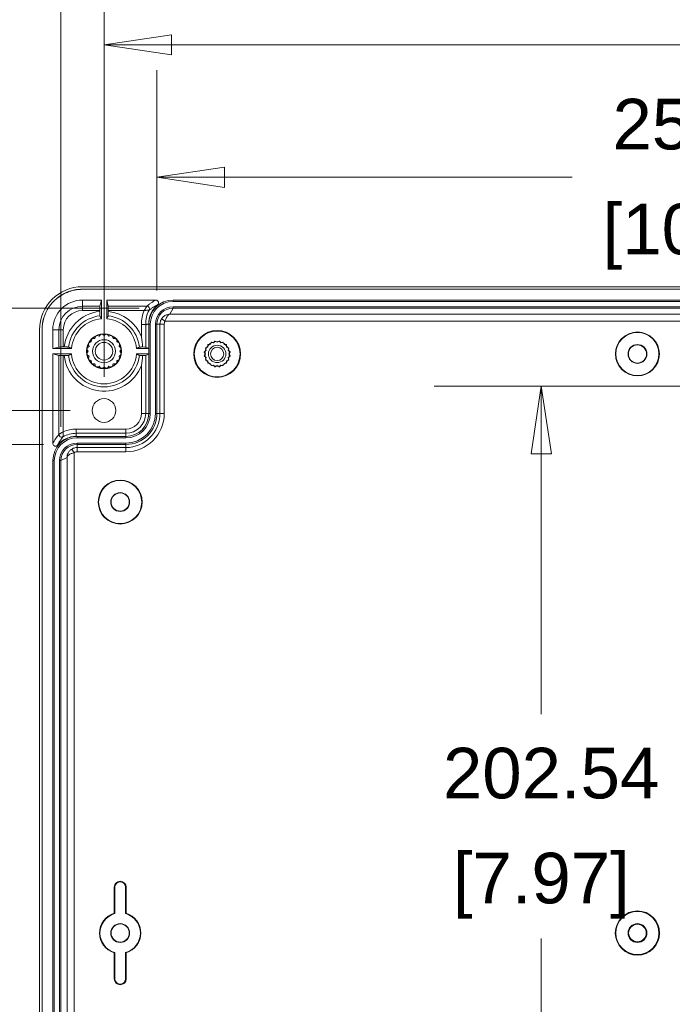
# Model space of a CAD drawing. Header units: millimetres. Extents: x 32 to 1714, y 32 to 1317.
# Tile 4 of 28: x 178 to 298, y 227 to 410. Entities that reach past the tile are written whole.
import ezdxf

# ---------------------------------------------------------------- set-up
doc = ezdxf.new("R2010")
doc.units = ezdxf.units.MM
doc.header["$LTSCALE"] = 6.25
for name, color, linetype, lineweight in [('Dimension (ANSI)', 7, 'Continuous', 9), ('Visible (ANSI)', 7, 'Continuous', 9), ('Visible Narrow (ANSI)', 7, 'Continuous', 9)]:
    doc.layers.add(name, color=color, linetype=linetype, lineweight=lineweight)
doc.styles.add('Note Text (ANSI)', font='arial.ttf')
doc.dimstyles.new('Default - mm_inch (ANSI)', dxfattribs={"dimscale": 6.25, "dimtxt": 1.5, "dimasz": 2, "dimexe": 3.175, "dimexo": 1, "dimgap": 0.8, "dimtad": 0, "dimtih": 1, "dimtoh": 1, "dimrnd": 1e-08, "dimzin": 4, "dimdsep": 46, "dimtxsty": 'Note Text (ANSI)', "dimblk": 'Filled-1', "dimcen": 0.09, "dimdle": 10, "dimclrd": 256, "dimclre": 256, "dimclrt": 256, "dimadec": 1, "dimazin": 0, "dimtfac": 1.333333, "dimtofl": 0, "dimtmove": 0, "dimatfit": 3, "dimfxl": 1, "dimtolj": 1, "dimtzin": 0, "dimlwd": -1, "dimlwe": -1, "dimarcsym": 0})

# ---------------------------------------------------------------- blocks, each defined once
blk = doc.blocks.new('Filled-1')
at = {"color": 0}
for p, q in [((0, 0), (-1, 0.15)), ((-1, 0.15), (-1, -0.15)), ((-1, 0), (0, 0)), ((-1, -0.15), (0, 0))]:
    blk.add_line(p, q, dxfattribs=at)
at = {"color": 0, "flags": 128}
blk.add_lwpolyline([(-1, -0.15), (0, 0), (-1, 0.15), (-1, -0.15)], dxfattribs=at)
at = {"color": 0}
blk.add_solid([(-1, -0.15), (0, 0), (-1, 0.15), (-1, -0.15)], dxfattribs=at)
blk = doc.blocks.new('*D23')
at = {"layer": 'Defpoints', "color": 0, "transparency": 16777216}
for p in [(476.61, 430.73), (185.27, 327.85), (476.61, 327.85)]:
    blk.add_point(p, dxfattribs=at)
at = {"layer": 'Dimension (ANSI)', "transparency": 16777216}
for p, q in [((185.27, 334.1), (185.27, 450.57)), ((476.61, 334.1), (476.61, 450.57)), ((197.77, 430.73), (280.67, 430.73)), ((464.11, 430.73), (333.73, 430.73))]:
    blk.add_line(p, q, dxfattribs=at)
at = {"layer": 'Dimension (ANSI)', "transparency": 16777216, "xscale": 12.5, "yscale": 12.5, "zscale": 12.5, "rotation": 180}
blk.add_blockref('Filled-1', (185.27, 430.73), dxfattribs=at)
at = {"layer": 'Dimension (ANSI)', "transparency": 16777216, "xscale": 12.5, "yscale": 12.5, "zscale": 12.5}
blk.add_blockref('Filled-1', (476.61, 430.73), dxfattribs=at)
at = {"layer": 'Dimension (ANSI)', "transparency": 16777216, "char_height": 9.375, "attachment_point": 5, "style": 'Note Text (ANSI)'}
for s, insert in [('\\A1; 291.34', (307.2, 440.52)), ('\\A1;[11.47]', (307.2, 419.72))]:
    blk.add_mtext(s, dxfattribs=dict(at, insert=insert))
blk = doc.blocks.new('*D24')
at = {"layer": 'Defpoints', "color": 0, "transparency": 16777216}
for p in [(203.03, 380.33), (203.03, 353.1), (458.84, 353.1)]:
    blk.add_point(p, dxfattribs=at)
at = {"layer": 'Dimension (ANSI)', "transparency": 16777216}
for p, q in [((203.03, 359.35), (203.03, 400.17)), ((458.84, 359.35), (458.84, 400.17)), ((215.53, 380.33), (279.97, 380.33)), ((446.34, 380.33), (331.26, 380.33))]:
    blk.add_line(p, q, dxfattribs=at)
at = {"layer": 'Dimension (ANSI)', "transparency": 16777216, "xscale": 12.5, "yscale": 12.5, "zscale": 12.5, "rotation": 180}
blk.add_blockref('Filled-1', (203.03, 380.33), dxfattribs=at)
at = {"layer": 'Dimension (ANSI)', "transparency": 16777216, "xscale": 12.5, "yscale": 12.5, "zscale": 12.5}
blk.add_blockref('Filled-1', (458.84, 380.33), dxfattribs=at)
at = {"layer": 'Dimension (ANSI)', "transparency": 16777216, "char_height": 9.375, "attachment_point": 5, "style": 'Note Text (ANSI)'}
for s, insert in [('\\A1; 255.81', (305.62, 390.11)), ('\\A1;[10.07]', (305.62, 369.32))]:
    blk.add_mtext(s, dxfattribs=dict(at, insert=insert))
blk = doc.blocks.new('*D25')
at = {"layer": 'Defpoints', "color": 0, "transparency": 16777216}
for p in [(468.63, 404.86), (193.25, 337.14), (468.63, 337.14)]:
    blk.add_point(p, dxfattribs=at)
at = {"layer": 'Dimension (ANSI)', "transparency": 16777216}
for p, q in [((193.25, 343.39), (193.25, 424.7)), ((468.63, 343.39), (468.63, 424.7)), ((205.75, 404.86), (329.96, 404.86)), ((456.13, 404.86), (383.08, 404.86))]:
    blk.add_line(p, q, dxfattribs=at)
at = {"layer": 'Dimension (ANSI)', "transparency": 16777216, "xscale": 12.5, "yscale": 12.5, "zscale": 12.5, "rotation": 180}
blk.add_blockref('Filled-1', (193.25, 404.86), dxfattribs=at)
at = {"layer": 'Dimension (ANSI)', "transparency": 16777216, "xscale": 12.5, "yscale": 12.5, "zscale": 12.5}
blk.add_blockref('Filled-1', (468.63, 404.86), dxfattribs=at)
at = {"layer": 'Dimension (ANSI)', "transparency": 16777216, "char_height": 9.375, "attachment_point": 5, "style": 'Note Text (ANSI)'}
for s, insert in [('\\A1; 275.38', (356.52, 414.65)), ('\\A1;[10.84]', (356.52, 393.85))]:
    blk.add_mtext(s, dxfattribs=dict(at, insert=insert))
blk = doc.blocks.new('*D26')
at = {"layer": 'Defpoints', "color": 0, "transparency": 16777216}
for p in [(206.03, 356.09), (84.62, 124.61), (206.03, 124.61)]:
    blk.add_point(p, dxfattribs=at)
at = {"layer": 'Dimension (ANSI)', "transparency": 16777216}
for p, q in [((199.78, 356.09), (64.77, 356.09)), ((84.62, 343.59), (84.62, 247.88)), ((84.62, 137.11), (84.62, 206.28)), ((199.78, 124.61), (64.77, 124.61))]:
    blk.add_line(p, q, dxfattribs=at)
at = {"layer": 'Dimension (ANSI)', "transparency": 16777216, "xscale": 12.5, "yscale": 12.5, "zscale": 12.5}
for p, rotation in [((84.62, 356.09), 90), ((84.62, 124.61), 270)]:
    blk.add_blockref('Filled-1', p, dxfattribs=dict(at, rotation=rotation))
at = {"layer": 'Dimension (ANSI)', "transparency": 16777216, "char_height": 9.375, "attachment_point": 5, "style": 'Note Text (ANSI)'}
for s, insert in [('\\A1; 231.48', (84.62, 236.87)), ('\\A1;[9.11]', (84.62, 216.07))]:
    blk.add_mtext(s, dxfattribs=dict(at, insert=insert))
blk = doc.blocks.new('*D27')
at = {"layer": 'Defpoints', "color": 0, "transparency": 16777216}
for p in [(149.42, 330.84), (188.26, 330.84), (188.26, 149.86)]:
    blk.add_point(p, dxfattribs=at)
at = {"layer": 'Dimension (ANSI)', "transparency": 16777216}
for p, q in [((182.01, 330.84), (129.58, 330.84)), ((149.42, 318.34), (149.42, 206.57)), ((149.42, 162.36), (149.42, 164.98)), ((182.01, 149.86), (129.58, 149.86))]:
    blk.add_line(p, q, dxfattribs=at)
at = {"layer": 'Dimension (ANSI)', "transparency": 16777216, "xscale": 12.5, "yscale": 12.5, "zscale": 12.5}
for p, rotation in [((149.42, 330.84), 90), ((149.42, 149.86), 270)]:
    blk.add_blockref('Filled-1', p, dxfattribs=dict(at, rotation=rotation))
at = {"layer": 'Dimension (ANSI)', "transparency": 16777216, "char_height": 9.375, "attachment_point": 5, "style": 'Note Text (ANSI)'}
for s, insert in [('\\A1; 180.98', (149.42, 195.56)), ('\\A1;[7.13]', (149.42, 174.76))]:
    blk.add_mtext(s, dxfattribs=dict(at, insert=insert))
blk = doc.blocks.new('*D28')
at = {"layer": 'Defpoints', "color": 0, "transparency": 16777216}
for p in [(193.25, 337.14), (118.03, 143.57), (193.25, 143.57)]:
    blk.add_point(p, dxfattribs=at)
at = {"layer": 'Dimension (ANSI)', "transparency": 16777216}
for p, q in [((187, 337.14), (98.19, 337.14)), ((118.03, 324.64), (118.03, 295.45)), ((118.03, 156.07), (118.03, 253.86)), ((187, 143.57), (98.19, 143.57))]:
    blk.add_line(p, q, dxfattribs=at)
at = {"layer": 'Dimension (ANSI)', "transparency": 16777216, "xscale": 12.5, "yscale": 12.5, "zscale": 12.5}
for p, rotation in [((118.03, 337.14), 90), ((118.03, 143.57), 270)]:
    blk.add_blockref('Filled-1', p, dxfattribs=dict(at, rotation=rotation))
at = {"layer": 'Dimension (ANSI)', "transparency": 16777216, "char_height": 9.375, "attachment_point": 5, "style": 'Note Text (ANSI)'}
for s, insert in [('\\A1; 193.56', (118.03, 284.45)), ('\\A1;[7.62]', (118.03, 263.65))]:
    blk.add_mtext(s, dxfattribs=dict(at, insert=insert))
blk = doc.blocks.new('*D35')
at = {"layer": 'Defpoints', "color": 0, "transparency": 16777216}
for p in [(330.94, 341.63), (274.22, 139.08), (330.94, 139.08)]:
    blk.add_point(p, dxfattribs=at)
at = {"layer": 'Dimension (ANSI)', "transparency": 16777216}
for p, q in [((324.69, 341.63), (254.38, 341.63)), ((274.22, 329.13), (274.22, 280.92)), ((274.22, 151.58), (274.22, 239.33)), ((324.69, 139.08), (254.38, 139.08))]:
    blk.add_line(p, q, dxfattribs=at)
at = {"layer": 'Dimension (ANSI)', "transparency": 16777216, "xscale": 12.5, "yscale": 12.5, "zscale": 12.5}
for p, rotation in [((274.22, 341.63), 90), ((274.22, 139.08), 270)]:
    blk.add_blockref('Filled-1', p, dxfattribs=dict(at, rotation=rotation))
at = {"layer": 'Dimension (ANSI)', "transparency": 16777216, "char_height": 9.375, "attachment_point": 5, "style": 'Note Text (ANSI)'}
for s, insert in [('\\A1; 202.54', (274.22, 269.91)), ('\\A1;[7.97]', (274.22, 249.12))]:
    blk.add_mtext(s, dxfattribs=dict(at, insert=insert))

msp = doc.modelspace()

# ---------------------------------------------------------------- linework, layer by layer
at = {"layer": 'Visible (ANSI)'}
for p, q in [((472.6197, 359.5981), (189.2563, 359.5981)), ((472.6197, 359.5851), (189.2563, 359.5851)), ((189.2737, 360.0665), (472.6023, 360.0665)), ((189.2575, 357.5897), (192.7496, 357.5897)), ((192.4657, 356.454), (192.7496, 357.5897)), ((192.7496, 357.5897), (192.7496, 354.1317)), ((193.7474, 357.5897), (194.0313, 356.454)), ((193.7474, 354.1317), (193.7474, 357.5897)), ((193.7474, 357.5897), (202.8472, 357.5897)), ((206.0247, 357.5896), (319.4639, 357.5896)), ((192.4623, 355.4764), (192.4623, 355.6559)), ((194.0347, 355.6559), (194.0347, 355.4764)), ((206.0247, 357.32), (319.4639, 357.32)), ((206.0247, 356.3624), (319.4639, 356.3624)), ((206.0253, 356.0929), (319.4639, 356.0929)), ((181.2929, 128.6221), (181.2929, 352.0857)), ((181.7613, 352.1031), (181.7613, 128.6047)), ((181.7744, 352.1031), (181.7744, 128.6047)), ((183.7697, 348.6098), (183.7697, 352.1019)), ((201.5348, 353.0997), (201.5348, 348.6098)), ((201.8043, 336.5819), (201.8043, 353.0997)), ((202.7619, 336.5819), (202.7619, 353.0997)), ((203.0314, 336.5819), (203.0314, 353.0992)), ((190.9024, 350.2502), (190.8854, 349.8278)), ((191.5316, 350.4741), (191.1092, 350.457)), ((191.6783, 350.8705), (191.5316, 350.4741)), ((192.3459, 350.889), (191.9389, 351.0033)), ((192.6079, 351.2206), (192.3459, 350.889)), ((193.2485, 351.0319), (192.8968, 351.2664)), ((193.6002, 351.2664), (193.2485, 351.0319)), ((194.1511, 350.889), (193.8891, 351.2206)), ((194.5581, 351.0033), (194.1511, 350.889)), ((194.9654, 350.4741), (194.8187, 350.8705)), ((195.3878, 350.457), (194.9654, 350.4741)), ((195.6116, 349.8278), (195.5946, 350.2502)), ((183.7697, 348.6098), (184.9055, 348.8937)), ((187.2278, 348.6098), (183.7697, 348.6098)), ((185.7036, 348.8971), (185.883, 348.8971)), ((190.093, 348.4626), (190.3275, 348.1109)), ((190.4705, 349.0136), (190.1388, 348.7515)), ((190.3562, 349.4205), (190.4705, 349.0136)), ((190.8854, 349.8278), (190.489, 349.6811)), ((196.008, 349.6811), (195.6116, 349.8278)), ((196.0265, 349.0136), (196.1408, 349.4205)), ((196.3582, 348.7515), (196.0265, 349.0136)), ((196.1695, 348.1109), (196.404, 348.4626)), ((201.5348, 348.6098), (199.2692, 348.6098)), ((200.967, 348.8937), (201.5348, 348.6098)), ((201.5348, 347.6121), (201.5348, 348.6098)), ((212.0361, 348.6773), (212.1479, 348.2792)), ((212.4546, 348.8811), (212.0668, 348.7376)), ((212.4713, 349.2942), (212.4546, 348.8811)), ((212.9322, 349.3587), (212.5191, 349.3421)), ((213.0757, 349.7465), (212.9322, 349.3587)), ((213.5341, 349.6654), (213.136, 349.7772)), ((213.7904, 349.9898), (213.5341, 349.6654)), ((214.2013, 349.7711), (213.8572, 350.0004)), ((214.5453, 350.0004), (214.2013, 349.7711)), ((214.8684, 349.6654), (214.6121, 349.9898)), ((215.2665, 349.7772), (214.8684, 349.6654)), ((215.4703, 349.3587), (215.3268, 349.7465)), ((215.8834, 349.3421), (215.4703, 349.3587)), ((215.9479, 348.8811), (215.9313, 349.2942)), ((216.3357, 348.7376), (215.9479, 348.8811)), ((216.2546, 348.2792), (216.3664, 348.6773)), ((184.9055, 347.3281), (183.7697, 347.6121)), ((183.7697, 347.6121), (187.2278, 347.6121)), ((183.7697, 331.0293), (183.7697, 347.6121)), ((185.883, 347.3247), (185.7036, 347.3247)), ((190.3275, 348.1109), (190.093, 347.7592)), ((190.1388, 347.4703), (190.4705, 347.2083)), ((190.4705, 347.2083), (190.3562, 346.8014)), ((190.489, 346.5407), (190.8854, 346.394)), ((195.6116, 346.394), (196.008, 346.5407)), ((196.0265, 347.2083), (196.3582, 347.4703)), ((196.1408, 346.8014), (196.0265, 347.2083)), ((196.404, 347.7592), (196.1695, 348.1109)), ((199.2692, 347.6121), (201.5348, 347.6121)), ((201.5348, 347.6121), (200.967, 347.3282)), ((201.5348, 347.6121), (201.5348, 336.5819)), ((211.8129, 347.9561), (212.0423, 347.6121)), ((212.0423, 347.6121), (211.8129, 347.268)), ((212.1479, 348.2792), (211.8235, 348.0229)), ((211.8235, 347.2012), (212.1479, 346.9449)), ((212.1479, 346.9449), (212.0361, 346.5468)), ((216.579, 348.0229), (216.2546, 348.2792)), ((216.2546, 346.9449), (216.579, 347.2012)), ((216.3664, 346.5468), (216.2546, 346.9449)), ((216.3603, 347.6121), (216.5896, 347.9561)), ((216.5896, 347.268), (216.3603, 347.6121)), ((190.8854, 346.394), (190.9024, 345.9717)), ((191.1092, 345.7648), (191.5316, 345.7478)), ((191.5316, 345.7478), (191.6783, 345.3514)), ((191.9389, 345.2186), (192.3459, 345.3329)), ((192.3459, 345.3329), (192.6079, 345.0012)), ((192.8968, 344.9555), (193.2485, 345.1899)), ((193.2485, 345.1899), (193.6002, 344.9555)), ((193.8891, 345.0012), (194.1511, 345.3329)), ((194.1511, 345.3329), (194.5581, 345.2186)), ((194.8187, 345.3514), (194.9654, 345.7478)), ((194.9654, 345.7478), (195.3878, 345.7648)), ((195.5946, 345.9717), (195.6116, 346.394)), ((212.0668, 346.4865), (212.4546, 346.343)), ((212.4546, 346.343), (212.4713, 345.9299)), ((212.5191, 345.882), (212.9322, 345.8654)), ((212.9322, 345.8654), (213.0757, 345.4776)), ((213.136, 345.4469), (213.5341, 345.5587)), ((213.5341, 345.5587), (213.7904, 345.2343)), ((213.8572, 345.2237), (214.2013, 345.4531)), ((214.2013, 345.4531), (214.5453, 345.2237)), ((214.6121, 345.2343), (214.8684, 345.5587)), ((214.8684, 345.5587), (215.2665, 345.4469)), ((215.3268, 345.4776), (215.4703, 345.8654)), ((215.4703, 345.8654), (215.8834, 345.882)), ((215.9313, 345.9299), (215.9479, 346.343)), ((215.9479, 346.343), (216.3357, 346.4865)), ((188.2598, 332.3415), (188.1142, 332.3415)), ((197.2944, 332.3415), (188.2598, 332.3415)), ((188.2598, 332.072), (197.2944, 332.072)), ((188.2598, 331.1144), (197.2944, 331.1144)), ((188.2602, 330.8449), (197.2944, 330.8449)), ((183.7699, 152.8562), (183.7699, 327.8516)), ((184.0394, 152.8562), (184.0394, 327.8516)), ((184.997, 152.8562), (184.997, 327.8516)), ((185.2665, 152.8568), (185.2665, 327.851)), ((195.1395, 244.0114), (195.1395, 248.8348)), ((195.244, 243.96), (195.244, 248.8348)), ((197.2395, 248.8348), (197.2395, 243.96)), ((197.344, 248.8348), (197.344, 244.0114)), ((195.1395, 231.8731), (195.1395, 236.6965)), ((195.244, 231.8731), (195.244, 236.7479)), ((197.2395, 236.7479), (197.2395, 231.8731)), ((197.344, 236.6965), (197.344, 231.8731))]:
    msp.add_line(p, q, dxfattribs=at)
for centre, radius in [((193.2485, 348.1109), 3.2427), ((193.2485, 348.1109), 3.2392), ((193.2485, 348.1109), 2.1336), ((214.2013, 347.6121), 4.3449), ((214.2013, 347.6121), 4.2404), ((292.0258, 347.6121), 4.0694), ((292.0258, 347.6121), 3.991), ((193.2485, 348.1109), 1.6256), ((214.2013, 347.6121), 2.2948), ((214.2013, 347.6121), 1.6129), ((214.2013, 347.6121), 1.2319), ((292.0258, 347.6121), 1.7461), ((292.0258, 347.6121), 1.6851), ((193.2485, 337.1357), 2.1927), ((196.2418, 320.1739), 4.0694), ((196.2418, 320.1739), 3.991), ((196.2418, 320.1739), 1.7461), ((196.2418, 320.1739), 1.6851), ((292.0258, 240.3539), 4.0955), ((292.0258, 240.3539), 3.991), ((196.2418, 240.3539), 1.7461), ((196.2418, 240.3539), 1.6808), ((292.0258, 240.3539), 1.7461), ((292.0258, 240.3539), 1.6242)]:
    msp.add_circle(centre, radius, dxfattribs=at)
for centre, radius, start, end in [((189.2575, 352.1019), 5.4878, 90, 180), ((206.0247, 353.0997), 4.4899, 90, 180), ((206.0224, 353.2432), 4.4899, 129.532391, 181.831774), ((206.0247, 353.0997), 4.2204, 90, 180), ((206.0247, 353.0997), 3.2628, 90, 180), ((206.0247, 353.0997), 2.9932, 90, 180), ((193.2485, 348.1109), 6.0414, 94.736672, 175.263328), ((193.2485, 348.1109), 6.0414, 4.736672, 85.263328), ((193.2485, 348.1109), 3.175, 132.35966, 137.64034), ((193.2485, 348.1109), 3.175, 114.35966, 119.64034), ((193.2485, 348.1109), 3.175, 96.35966, 101.64034), ((193.2485, 348.1109), 3.175, 78.35966, 83.64034), ((193.2485, 348.1109), 3.175, 60.35966, 65.64034), ((193.2485, 348.1109), 3.175, 42.35966, 47.64034), ((193.2485, 348.1109), 3.175, 168.35966, 173.64034), ((193.2485, 348.1109), 3.175, 150.35966, 155.64034), ((193.2485, 348.1109), 3.175, 24.35966, 29.64034), ((193.2485, 348.1109), 3.175, 6.35966, 11.64034), ((214.2013, 347.6121), 2.413, 152.196675, 153.803325), ((214.2013, 347.6121), 2.413, 134.196675, 135.803325), ((214.2013, 347.6121), 2.413, 116.196675, 117.803325), ((214.2013, 347.6121), 2.413, 98.196675, 99.803325), ((214.2013, 347.6121), 2.413, 80.196675, 81.803325), ((214.2013, 347.6121), 2.413, 62.196675, 63.803325), ((214.2013, 347.6121), 2.413, 44.196675, 45.803325), ((214.2013, 347.6121), 2.413, 26.196675, 27.803325), ((193.2485, 348.1109), 6.0414, 184.736672, 355.263328), ((193.2485, 348.1109), 3.175, 186.35966, 191.64034), ((193.2485, 348.1109), 3.175, 204.35966, 209.64034), ((193.2485, 348.1109), 3.175, 330.35966, 335.64034), ((193.2485, 348.1109), 3.175, 348.35966, 353.64034), ((214.2013, 347.6121), 2.413, 170.196675, 171.803325), ((214.2013, 347.6121), 2.413, 188.196675, 189.803325), ((214.2013, 347.6121), 2.413, 206.196675, 207.803325), ((214.2013, 347.6121), 2.413, 332.196675, 333.803325), ((214.2013, 347.6121), 2.413, 8.196675, 9.803325), ((214.2013, 347.6121), 2.413, 350.196675, 351.803325), ((193.2485, 348.1109), 3.175, 222.35966, 227.64034), ((193.2485, 348.1109), 3.175, 240.35966, 245.64034), ((193.2485, 348.1109), 3.175, 258.35966, 263.64034), ((193.2485, 348.1109), 3.175, 276.35966, 281.64034), ((193.2485, 348.1109), 3.175, 294.35966, 299.64034), ((193.2485, 348.1109), 3.175, 312.35966, 317.64034), ((214.2013, 347.6121), 2.413, 224.196675, 225.803325), ((214.2013, 347.6121), 2.413, 242.196675, 243.803325), ((214.2013, 347.6121), 2.413, 260.196675, 261.803325), ((214.2013, 347.6121), 2.413, 278.196675, 279.803325), ((214.2013, 347.6121), 2.413, 296.196675, 297.803325), ((214.2013, 347.6121), 2.413, 314.196675, 315.803325), ((197.2944, 336.5819), 5.4675, 270, 0), ((197.2944, 336.5819), 5.7371, 270, 0), ((197.2944, 336.5819), 4.51, 270, 0), ((197.2944, 336.5819), 4.2404, 270, 0), ((188.2598, 327.8516), 4.4899, 90, 180), ((188.2598, 327.8516), 4.2204, 90, 180), ((188.1142, 327.8516), 4.4899, 90, 140.430621), ((188.2598, 327.8516), 3.2628, 90, 180), ((188.2598, 327.8516), 2.9932, 90, 180), ((196.2418, 248.8348), 1.1022, 0, 180), ((196.2418, 248.8348), 0.9977, 0, 180), ((196.2418, 240.3539), 3.8199, 106.771228, 253.228772), ((196.2418, 240.3539), 3.7416, 105.46601, 254.53399), ((196.2418, 240.3539), 3.7416, 285.46601, 74.53399), ((196.2418, 240.3539), 3.8199, 286.771228, 73.228772), ((196.2418, 231.8731), 1.1022, 180, 0), ((196.2418, 231.8731), 0.9978, 180, 0)]:
    msp.add_arc(centre, radius, start, end, dxfattribs=at)
for centre, major_axis, ratio, start_param, end_param in [((189.2761, 352.0833), (-5.6458, 5.6458), 0.99969546, 5.49793944, 7.06843118), ((192.4658, 355.6559), (0, -0.7982), 0.00436335, 3.15904596, 4.71238898), ((194.0312, 355.6559), (0, 0.7982), 0.00436335, 4.71238898, 6.26573218), ((206.0253, 353.0992), (2.9938, -0.0009), 0.99996189, 1.57129098, 3.14174479), ((206.0253, 353.0992), (2.9938, -0.0009), 0.99996189, 1.57110068, 1.57129098), ((206.0253, 353.0992), (2.9938, -0.0009), 0.99996189, 3.14174479, 3.14189699), ((185.7036, 348.8937), (-0.7982, 0), 0.00436335, 4.71238898, 6.265732), ((200.1689, 348.8937), (-0.7982, 0), 0.00436335, 3.15031917, 4.43066427), ((185.7036, 347.3282), (0.7982, 0), 0.00436335, 3.15904578, 4.71238898), ((200.1689, 347.3282), (0.7982, 0), 0.00436335, 4.99411368, 6.27445861), ((188.2602, 327.851), (0.0009, -2.9938), 0.99996189, 3.14144052, 4.71189433), ((188.2602, 327.851), (0.0009, -2.9938), 0.99996189, 3.14128832, 3.14144052), ((188.2602, 327.851), (0.0009, -2.9938), 0.99996189, 4.71189433, 4.71208463), ((191.1112, 240.3539), (-6.841, 0), 0.66147561, 4.06372999, 4.0827617), ((201.3723, 240.3539), (-6.841, 0), 0.66147561, 5.34201626, 5.36104797), ((191.1112, 240.3539), (-6.841, 0), 0.66147561, 2.20042361, 2.21945532), ((201.3723, 240.3539), (-6.841, 0), 0.66147561, 0.92213734, 0.94116905)]:
    msp.add_ellipse(centre, major_axis=major_axis, ratio=ratio, start_param=start_param, end_param=end_param, dxfattribs=at)
for points, knots in [([(189.2563, 359.5981), (188.2751, 359.5981), (185.8212, 359.1121), (182.6539, 356.5149), (181.7614, 353.575), (181.7613, 352.1031)], [-7.06843118, -7.06843118, -7.06843118, -7.06843118, -6.67580824, -6.08687384, -5.49793944, -5.49793944, -5.49793944, -5.49793944]), ([(189.2563, 359.5851), (188.2768, 359.585), (185.8271, 359.0999), (182.6654, 356.5072), (181.7745, 353.5724), (181.7744, 352.1031)], [-7.06843118, -7.06843118, -7.06843118, -7.06843118, -6.67580824, -6.08687384, -5.49793944, -5.49793944, -5.49793944, -5.49793944]), ([(203.1645, 356.7061), (203.2147, 356.7475), (203.2563, 356.7983), (203.3177, 356.913), (203.3368, 356.9757), (203.35, 357.105), (203.344, 357.1703), (203.3071, 357.2948), (203.2767, 357.3529), (203.1953, 357.454), (203.1452, 357.4962), (203.0699, 357.5377), (203.0509, 357.5467), (203.0314, 357.5544), (202.9728, 357.5777), (202.9103, 357.5897), (202.8472, 357.5897)], [0, 0, 0, 0, 0.019558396, 0.019558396, 0.039103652, 0.039103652, 0.058632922, 0.058632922, 0.078152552, 0.078152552, 0.097674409, 0.097674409, 0.103991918, 0.103991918, 0.103991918, 0.123004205, 0.123004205, 0.123004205, 0.123004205]), ([(192.4623, 355.4764), (192.4623, 355.3771), (192.4624, 355.2603), (192.4627, 355.077), (192.463, 354.9781), (192.4636, 354.8381), (192.4641, 354.7721), (192.4648, 354.6974), (192.4653, 354.6744), (192.4658, 354.6736)], [0.594058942, 0.594058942, 0.594058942, 0.594058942, 0.623908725, 0.623908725, 0.653677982, 0.653677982, 0.683332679, 0.683332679, 0.71219336, 0.71219336, 0.71219336, 0.71219336]), ([(194.0313, 354.6736), (194.0317, 354.6744), (194.0322, 354.6974), (194.033, 354.7721), (194.0334, 354.8381), (194.034, 354.9781), (194.0343, 355.077), (194.0346, 355.2603), (194.0347, 355.3771), (194.0347, 355.4764)], [0.238321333, 0.238321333, 0.238321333, 0.238321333, 0.267182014, 0.267182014, 0.29683671, 0.29683671, 0.326605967, 0.326605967, 0.356455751, 0.356455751, 0.356455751, 0.356455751]), ([(200.1689, 353.0793), (200.172, 353.0793), (200.1751, 353.0794), (200.2802, 353.0808), (200.381, 353.0823), (200.5712, 353.085), (200.6585, 353.0863), (200.8058, 353.0885), (200.8644, 353.0893), (200.9449, 353.0905), (200.9661, 353.0909), (200.967, 353.0909)], [-0.125358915, -0.125358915, -0.125358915, -0.125358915, -0.124430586, -0.124430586, -0.09375237, -0.09375237, -0.062498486, -0.062498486, -0.03124825, -0.03124825, 0, 0, 0, 0]), ([(200.1689, 350.7523), (200.1694, 350.7494), (200.1699, 350.7465), (200.2814, 350.1401), (200.3562, 349.5279), (200.3908, 348.897)], [-0.000884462, -0.000884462, -0.000884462, -0.000884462, 0, 0, 0.184491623, 0.184491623, 0.184491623, 0.184491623]), ([(186.6859, 348.8937), (186.6851, 348.8941), (186.662, 348.8946), (186.5873, 348.8954), (186.5214, 348.8958), (186.3814, 348.8964), (186.2824, 348.8967), (186.0992, 348.897), (185.9823, 348.8971), (185.883, 348.8971)], [0.238321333, 0.238321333, 0.238321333, 0.238321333, 0.267182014, 0.267182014, 0.29683671, 0.29683671, 0.326605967, 0.326605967, 0.356455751, 0.356455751, 0.356455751, 0.356455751]), ([(200.3908, 348.897), (200.3612, 348.897), (200.3326, 348.8969), (200.2146, 348.8967), (200.1156, 348.8964), (199.9756, 348.8958), (199.9097, 348.8954), (199.835, 348.8946), (199.8119, 348.8941), (199.8111, 348.8937)], [0.1400194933, 0.1400194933, 0.1400194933, 0.1400194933, 0.1486513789, 0.1486513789, 0.1784206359, 0.1784206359, 0.2080753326, 0.2080753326, 0.2369360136, 0.2369360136, 0.2369360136, 0.2369360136]), ([(185.883, 347.3247), (185.9823, 347.3247), (186.0992, 347.3248), (186.2824, 347.3252), (186.3814, 347.3254), (186.5214, 347.326), (186.5873, 347.3265), (186.662, 347.3273), (186.6851, 347.3277), (186.6859, 347.3282)], [0.594058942, 0.594058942, 0.594058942, 0.594058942, 0.623908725, 0.623908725, 0.653677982, 0.653677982, 0.683332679, 0.683332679, 0.71219336, 0.71219336, 0.71219336, 0.71219336]), ([(199.8111, 347.3282), (199.8119, 347.3277), (199.835, 347.3273), (199.9097, 347.3265), (199.9756, 347.326), (200.1156, 347.3254), (200.2146, 347.3252), (200.3326, 347.3249), (200.3612, 347.3249), (200.3908, 347.3249)], [0.2383213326, 0.2383213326, 0.2383213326, 0.2383213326, 0.2671820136, 0.2671820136, 0.2968367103, 0.2968367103, 0.3266059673, 0.3266059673, 0.3352378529, 0.3352378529, 0.3352378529, 0.3352378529]), ([(200.3908, 347.3249), (200.3562, 346.6952), (200.2817, 346.0841), (200.1704, 345.4777), (200.1696, 345.4736), (200.1689, 345.4696)], [0.000332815, 0.000332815, 0.000332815, 0.000332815, 0.189983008, 0.189983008, 0.191261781, 0.191261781, 0.191261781, 0.191261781]), ([(183.7697, 331.0293), (183.7697, 330.9662), (183.7817, 330.9035), (183.8051, 330.8449), (183.8291, 330.7845), (183.8646, 330.7294), (183.9549, 330.636), (184.0087, 330.5985), (184.1276, 330.5464), (184.1916, 330.5322), (184.3214, 330.5291), (184.386, 330.5402), (184.4939, 330.5815), (184.5382, 330.6067), (184.5779, 330.6381), (184.6055, 330.6599), (184.6307, 330.6846), (184.6531, 330.7117)], [0, 0, 0, 0, 0.018999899, 0.018999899, 0.018999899, 0.038545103, 0.038545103, 0.058076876, 0.058076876, 0.077605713, 0.077605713, 0.097143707, 0.097143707, 0.112380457, 0.112380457, 0.112380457, 0.12296174, 0.12296174, 0.12296174, 0.12296174])]:
    msp.add_open_spline(points, degree=3, knots=knots, dxfattribs=at)
for points, weights in [([(192.7496, 354.1317), (192.6138, 354.393), (192.4658, 354.6736)], [1, 1.0007732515, 1.00001780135]), ([(194.0313, 354.6736), (193.8832, 354.393), (193.7474, 354.1317)], [1.00001780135, 1.00077325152, 1]), ([(201.5348, 353.0997), (201.2594, 353.0953), (200.967, 353.0909)], [1.00000000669, 1.00000000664, 1.00000000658]), ([(186.6859, 348.8937), (186.9664, 348.7456), (187.2278, 348.6098)], [1.00001780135, 1.00077325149, 1]), ([(199.2692, 348.6098), (199.5306, 348.7456), (199.8111, 348.8937)], [1, 1.00077325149, 1.00001780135]), ([(187.2278, 347.6121), (186.9664, 347.4762), (186.6859, 347.3282)], [1, 1.00077325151, 1.00001780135]), ([(199.8111, 347.3282), (199.5306, 347.4762), (199.2692, 347.6121)], [1.00001780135, 1.0007732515, 1])]:
    msp.add_rational_spline(points, weights, degree=2, dxfattribs=at)
for points in [[(190.489, 349.6811), (190.6033, 349.882), (190.7397, 350.0703), (190.8949, 350.2417)], [(191.1092, 350.457), (191.2801, 350.6128), (191.468, 350.7497), (191.6685, 350.8647)], [(191.9389, 351.0033), (192.1495, 351.0986), (192.3706, 351.1707), (192.5968, 351.2182)], [(192.8968, 351.2664), (193.1266, 351.292), (193.3591, 351.2923), (193.5889, 351.2675)], [(193.8891, 351.2206), (194.1155, 351.174), (194.3368, 351.1024), (194.5477, 351.0078)], [(194.8187, 350.8705), (195.0196, 350.7561), (195.2079, 350.6197), (195.3793, 350.4646)], [(195.5946, 350.2502), (195.7504, 350.0794), (195.8872, 349.8914), (196.0023, 349.6909)], [(190.093, 347.7592), (190.0674, 347.989), (190.0672, 348.2215), (190.0919, 348.4513)], [(190.1388, 348.7515), (190.1854, 348.9779), (190.2571, 349.1992), (190.3516, 349.4101)], [(196.1408, 349.4205), (196.2362, 349.2099), (196.3083, 348.9889), (196.3558, 348.7626)], [(196.404, 348.4626), (196.4296, 348.2329), (196.4298, 348.0004), (196.4051, 347.7705)], [(190.3562, 346.8014), (190.2608, 347.0119), (190.1887, 347.233), (190.1412, 347.4592)], [(190.9024, 345.9717), (190.7467, 346.1425), (190.6098, 346.3304), (190.4947, 346.5309)], [(196.008, 346.5407), (195.8937, 346.3398), (195.7573, 346.1515), (195.6022, 345.9801)], [(196.3582, 347.4703), (196.3116, 347.2439), (196.24, 347.0227), (196.1454, 346.8117)], [(191.6783, 345.3514), (191.4774, 345.4657), (191.2891, 345.6022), (191.1177, 345.7573)], [(192.6079, 345.0012), (192.3815, 345.0479), (192.1603, 345.1195), (191.9493, 345.214)], [(193.6002, 344.9555), (193.3705, 344.9299), (193.1379, 344.9296), (192.9081, 344.9543)], [(194.5581, 345.2186), (194.3475, 345.1232), (194.1264, 345.0511), (193.9002, 345.0036)], [(195.3878, 345.7648), (195.217, 345.6091), (195.029, 345.4722), (194.8285, 345.3571)]]:
    msp.add_open_spline(points, degree=3, dxfattribs=at)
at = {"layer": 'Visible Narrow (ANSI)'}
for p, q in [((189.2563, 359.5851), (189.2563, 359.5981)), ((189.2575, 357.5897), (189.2575, 356.454)), ((206.0247, 357.5896), (206.0247, 357.32)), ((192.4657, 356.454), (189.2575, 356.454)), ((189.2575, 356.454), (189.2575, 355.6559)), ((189.2575, 355.6559), (192.4623, 355.6559)), ((201.1726, 356.454), (194.0313, 356.454)), ((194.0347, 355.6559), (200.6867, 355.6559)), ((205.4614, 354.9657), (206.0253, 356.0929)), ((206.0247, 356.0929), (206.0247, 356.3624)), ((203.8903, 354.0978), (204.5634, 353.6689)), ((321.6251, 354.9657), (205.4614, 354.9657)), ((181.7744, 352.1031), (181.7613, 352.1031)), ((183.7697, 352.1019), (184.9055, 352.1019)), ((184.9055, 352.1019), (185.7036, 352.1019)), ((184.9055, 352.1019), (184.9055, 348.8937)), ((185.7036, 348.8971), (185.7036, 352.1019)), ((200.1689, 353.0793), (200.1689, 350.7523)), ((200.967, 348.8937), (200.967, 353.0909)), ((201.5348, 353.0997), (201.8043, 353.0997)), ((203.0314, 353.0997), (202.7619, 353.0997)), ((203.0314, 353.0992), (203.5992, 353.0994)), ((203.5992, 353.0994), (203.5992, 336.5819)), ((203.5992, 353.0994), (204.3974, 353.0994)), ((204.3974, 336.5819), (204.3974, 353.0994)), ((204.5634, 353.6689), (322.0226, 353.6689)), ((184.9055, 347.3281), (184.9055, 332.7025)), ((185.7036, 333.1882), (185.7036, 347.3247)), ((200.967, 336.5819), (200.967, 347.3282)), ((200.1689, 345.4696), (200.1689, 336.5819)), ((200.967, 336.5819), (200.1689, 336.5819)), ((201.5348, 336.5819), (200.967, 336.5819)), ((201.5348, 336.5819), (201.8043, 336.5819)), ((203.0314, 336.5819), (202.7619, 336.5819)), ((203.0314, 336.5819), (203.5992, 336.5819)), ((204.3974, 336.5819), (203.5992, 336.5819)), ((197.2944, 333.7074), (188.1142, 333.7074)), ((188.1142, 332.9093), (188.1142, 333.7074)), ((188.1142, 332.9093), (197.2944, 332.9093)), ((188.1142, 332.3415), (188.1142, 332.9093)), ((188.2598, 332.3415), (188.2598, 332.072)), ((197.2944, 332.9093), (197.2944, 333.7074)), ((197.2944, 332.3415), (197.2944, 332.9093)), ((197.2944, 332.3415), (197.2944, 332.072)), ((188.2598, 330.8449), (188.2598, 331.1144)), ((188.26, 330.2771), (188.2602, 330.8449)), ((197.2944, 330.2771), (188.26, 330.2771)), ((188.26, 329.4789), (188.26, 330.2771)), ((197.2944, 330.8449), (197.2944, 331.1144)), ((197.2944, 330.8449), (197.2944, 330.2771)), ((197.2944, 329.4789), (197.2944, 330.2771)), ((185.2665, 327.851), (186.3937, 328.4149)), ((186.3937, 328.4149), (186.3937, 152.293)), ((187.6906, 329.3129), (187.2617, 329.986)), ((187.6906, 151.3949), (187.6906, 329.3129)), ((188.26, 329.4789), (197.2944, 329.4789)), ((183.7699, 327.8516), (184.0394, 327.8516)), ((185.2665, 327.8516), (184.997, 327.8516)), ((195.1395, 248.8348), (195.244, 248.8348)), ((197.2395, 248.8348), (197.344, 248.8348)), ((195.244, 231.8731), (195.1395, 231.8731)), ((197.344, 231.8731), (197.2395, 231.8731))]:
    msp.add_line(p, q, dxfattribs=at)
for centre, radius, start, end in [((189.2575, 352.1019), 4.352, 90, 180), ((189.2575, 352.1019), 3.5539, 90, 180), ((206.0224, 353.2432), 5.8558, 155.668605, 181.60395), ((206.0224, 353.2432), 5.0576, 150.78573, 181.725888), ((193.2485, 348.1109), 7.4073, 96.092815, 173.907185), ((193.2485, 348.1109), 6.6091, 96.801801, 173.198199), ((193.2485, 348.1109), 6.6091, 6.801801, 83.198199), ((193.2485, 348.1109), 7.4073, 20.890848, 83.907185), ((193.2485, 348.1109), 7.4073, 186.092815, 339.109152), ((193.2485, 348.1109), 6.6091, 186.801801, 353.198199), ((197.2944, 336.5819), 2.8745, 270, 0), ((197.2944, 336.5819), 3.6727, 270, 0), ((197.2944, 336.5819), 7.103, 270, 0), ((197.2944, 336.5819), 6.3048, 270, 0), ((188.1142, 327.8516), 5.0576, 90, 119.190045), ((188.1142, 327.8516), 5.8558, 90, 114.309376)]:
    msp.add_arc(centre, radius, start, end, dxfattribs=at)
for centre, major_axis, ratio, start_param, end_param in [((201.1726, 355.9552), (-0.2524, 0.4303), 0.99940538, 3.67231424, 5.75246372), ((201.1727, 355.9552), (0.3303, -0.3739), 0.99965262, 0.3374707, 2.4178713), ((192.2224, 327.8516), (-9.2147, 0), 0.86604739, 5.62983524, 5.87363862), ((185.4042, 332.7025), (0.3738, -0.3304), 0.99965286, 3.86561655, 5.94559448), ((185.4043, 332.7025), (0.4303, -0.2525), 0.99940581, 3.67252552, 5.75225244)]:
    msp.add_ellipse(centre, major_axis=major_axis, ratio=ratio, start_param=start_param, end_param=end_param, dxfattribs=at)
for points, knots in [([(202.8472, 357.5897), (202.7073, 357.5197), (202.5693, 357.4451), (202.2796, 357.2767), (202.1285, 357.1816), (201.9802, 357.0811), (201.8319, 356.9805), (201.6865, 356.8744), (201.4178, 356.6642), (201.2939, 356.5611), (201.1727, 356.454)], [0.409143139, 0.409143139, 0.409143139, 0.409143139, 0.466418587, 0.466418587, 0.531052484, 0.531052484, 0.531052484, 0.595686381, 0.595686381, 0.653055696, 0.653055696, 0.653055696, 0.653055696]), ([(201.1726, 356.454), (201.1723, 356.4535), (201.1712, 356.4517), (201.166, 356.4436), (201.1608, 356.4355), (201.1462, 356.4126), (201.1361, 356.3967), (201.1131, 356.3603), (201.0999, 356.3394), (201.0658, 356.2851), (201.0442, 356.2505), (200.9991, 356.1778), (200.9755, 356.1394), (200.9167, 356.0433), (200.8813, 355.9849), (200.7931, 355.8376), (200.7396, 355.747), (200.6867, 355.6559)], [-0.0688423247, -0.0688423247, -0.0688423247, -0.0688423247, -0.0658353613, -0.0658353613, -0.0610242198, -0.0610242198, -0.0552432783, -0.0552432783, -0.0491203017, -0.0491203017, -0.0403459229, -0.0403459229, -0.031387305, -0.031387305, -0.0185170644, -0.0185170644, 0.0004236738, 0.0004236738, 0.0004236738, 0.0004236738]), ([(200.6867, 355.6559), (200.7915, 355.6666), (200.8959, 355.6758), (201.0659, 355.6885), (201.1333, 355.6929), (201.2443, 355.6991), (201.2886, 355.7014), (201.3726, 355.705), (201.4126, 355.7066), (201.4754, 355.7086), (201.4996, 355.7093), (201.5417, 355.7104), (201.5601, 355.7108), (201.5867, 355.7113), (201.596, 355.7115), (201.6053, 355.7117), (201.6074, 355.7117), (201.608, 355.7117)], [-0.0004236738, -0.0004236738, -0.0004236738, -0.0004236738, 0.0185170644, 0.0185170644, 0.031387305, 0.031387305, 0.0403459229, 0.0403459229, 0.0491203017, 0.0491203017, 0.0552432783, 0.0552432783, 0.0610242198, 0.0610242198, 0.0658353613, 0.0658353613, 0.0688423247, 0.0688423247, 0.0688423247, 0.0688423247]), ([(201.1727, 356.454), (201.1727, 356.454), (201.1727, 356.454), (201.1726, 356.454), (201.1726, 356.454), (201.1726, 356.454)], [0, 0, 0, 0, 0.000130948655, 0.000130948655, 0.000261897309, 0.000261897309, 0.000261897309, 0.000261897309]), ([(201.608, 355.7117), (201.608, 355.7117), (201.608, 355.7117), (201.6081, 355.7117), (201.6081, 355.7117), (201.6081, 355.7117)], [-0.000261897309, -0.000261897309, -0.000261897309, -0.000261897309, -0.000130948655, -0.000130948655, 0, 0, 0, 0]), ([(201.6081, 355.7117), (201.7226, 355.8068), (201.8392, 355.8981), (202.0911, 356.0835), (202.227, 356.1766), (202.3648, 356.2646), (202.5027, 356.3525), (202.6426, 356.4353), (202.9097, 356.5813), (203.0365, 356.6458), (203.1645, 356.7061)], [-0.653055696, -0.653055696, -0.653055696, -0.653055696, -0.595686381, -0.595686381, -0.531052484, -0.531052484, -0.531052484, -0.466418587, -0.466418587, -0.409163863, -0.409163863, -0.409163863, -0.409163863]), ([(203.8903, 354.0978), (203.8259, 353.9967), (203.7708, 353.8884), (203.6562, 353.5954), (203.6145, 353.406), (203.6004, 353.1753), (203.5992, 353.1372), (203.5992, 353.0994)], [0.663336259, 0.663336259, 0.663336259, 0.663336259, 0.6838877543, 0.6838877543, 0.7167701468, 0.7167701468, 0.7232170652, 0.7232170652, 0.7232170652, 0.7232170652]), ([(205.4614, 354.9657), (205.3207, 354.9648), (205.1784, 354.948), (204.9095, 354.8838), (204.7827, 354.8393), (204.6598, 354.7803), (204.5693, 354.7368), (204.4793, 354.6846), (204.2537, 354.5258), (204.1233, 354.4061), (203.9664, 354.2103), (203.9269, 354.1552), (203.8903, 354.0978)], [-0.40152879, -0.40152879, -0.40152879, -0.40152879, -0.372176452, -0.372176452, -0.345411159, -0.345411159, -0.345411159, -0.325710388, -0.325710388, -0.294189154, -0.294189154, -0.282607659, -0.282607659, -0.282607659, -0.282607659]), ([(204.5634, 353.6689), (204.5843, 353.7541), (204.6068, 353.8357), (204.6963, 354.1264), (204.7706, 354.3045), (204.8993, 354.5412), (204.9507, 354.6192), (205.0024, 354.6844), (205.0726, 354.7729), (205.1451, 354.8398), (205.2991, 354.9372), (205.3807, 354.9632), (205.4614, 354.9657)], [0.282607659, 0.282607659, 0.282607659, 0.282607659, 0.294189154, 0.294189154, 0.325710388, 0.325710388, 0.345411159, 0.345411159, 0.345411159, 0.372176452, 0.372176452, 0.40152879, 0.40152879, 0.40152879, 0.40152879]), ([(204.3974, 353.0994), (204.3974, 353.121), (204.3981, 353.1427), (204.4061, 353.2743), (204.4299, 353.3823), (204.4952, 353.5494), (204.5267, 353.6112), (204.5634, 353.6689)], [-0.7232170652, -0.7232170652, -0.7232170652, -0.7232170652, -0.7167701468, -0.7167701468, -0.6838877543, -0.6838877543, -0.663336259, -0.663336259, -0.663336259, -0.663336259]), ([(184.6531, 330.7117), (184.7135, 330.8396), (184.7779, 330.9664), (184.924, 331.2333), (185.0068, 331.3731), (185.0947, 331.5108), (185.1827, 331.6486), (185.2758, 331.7843), (185.4612, 332.036), (185.5524, 332.1525), (185.6475, 332.267)], [0.409567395, 0.409567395, 0.409567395, 0.409567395, 0.466798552, 0.466798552, 0.531403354, 0.531403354, 0.531403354, 0.596008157, 0.596008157, 0.653350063, 0.653350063, 0.653350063, 0.653350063]), ([(184.9055, 332.7025), (184.9055, 332.7025), (184.9055, 332.7025), (184.9055, 332.7025), (184.9054, 332.7025), (184.9054, 332.7025)], [-0.000261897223, -0.000261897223, -0.000261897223, -0.000261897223, -0.000130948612, -0.000130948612, 0, 0, 0, 0]), ([(185.7036, 333.1882), (185.6125, 333.1353), (185.522, 333.0819), (185.3747, 332.9938), (185.3162, 332.9584), (185.2202, 332.8997), (185.1818, 332.8761), (185.1091, 332.831), (185.0745, 332.8094), (185.0201, 332.7753), (184.9992, 332.7621), (184.9628, 332.7391), (184.9469, 332.7289), (184.9239, 332.7143), (184.9158, 332.7091), (184.9078, 332.704), (184.9059, 332.7028), (184.9055, 332.7025)], [-0.0692495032, -0.0692495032, -0.0692495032, -0.0692495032, -0.0503235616, -0.0503235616, -0.0374566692, -0.0374566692, -0.0285038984, -0.0285038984, -0.0197274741, -0.0197274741, -0.0136034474, -0.0136034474, -0.0078208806, -0.0078208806, -0.003008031, -0.003008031, 0, 0, 0, 0]), ([(185.6475, 332.2671), (185.6476, 332.2676), (185.6476, 332.2697), (185.6478, 332.279), (185.6479, 332.2884), (185.6485, 332.315), (185.6489, 332.3334), (185.65, 332.3755), (185.6507, 332.3997), (185.6527, 332.4625), (185.6543, 332.5025), (185.658, 332.5865), (185.6602, 332.6309), (185.6665, 332.7418), (185.6709, 332.8093), (185.6836, 332.9791), (185.6928, 333.0835), (185.7036, 333.1882)], [0, 0, 0, 0, 0.003008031, 0.003008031, 0.0078208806, 0.0078208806, 0.0136034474, 0.0136034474, 0.0197274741, 0.0197274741, 0.0285038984, 0.0285038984, 0.0374566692, 0.0374566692, 0.0503235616, 0.0503235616, 0.0692495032, 0.0692495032, 0.0692495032, 0.0692495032]), ([(185.6475, 332.267), (185.6475, 332.267), (185.6475, 332.267), (185.6475, 332.267), (185.6475, 332.2671), (185.6475, 332.2671)], [0, 0, 0, 0, 0.000130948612, 0.000130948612, 0.000261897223, 0.000261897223, 0.000261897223, 0.000261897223]), ([(188.26, 330.2771), (188.1217, 330.2771), (187.9828, 330.2614), (187.6418, 330.184), (187.4404, 330.0999), (187.2617, 329.986)], [-0.7235456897, -0.7235456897, -0.7235456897, -0.7235456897, -0.6999304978, -0.6999304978, -0.6635794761, -0.6635794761, -0.6635794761, -0.6635794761]), ([(187.2617, 329.986), (187.2044, 329.9495), (187.1495, 329.9102), (186.9539, 329.7535), (186.8341, 329.6232), (186.6754, 329.3978), (186.6231, 329.3079), (186.5796, 329.2175), (186.5205, 329.0947), (186.4759, 328.9679), (186.4115, 328.6987), (186.3947, 328.556), (186.3937, 328.4149)], [-0.118357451, -0.118357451, -0.118357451, -0.118357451, -0.106814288, -0.106814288, -0.075312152, -0.075312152, -0.055623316, -0.055623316, -0.055623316, -0.028866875, -0.028866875, 0.000562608, 0.000562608, 0.000562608, 0.000562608]), ([(186.3937, 328.4149), (186.3962, 328.4959), (186.4224, 328.5777), (186.5201, 328.7318), (186.5872, 328.8043), (186.6758, 328.8745), (186.7409, 328.9261), (186.819, 328.9774), (187.0557, 329.1061), (187.2339, 329.1803), (187.5242, 329.2697), (187.6056, 329.2921), (187.6906, 329.3129)], [-0.000562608, -0.000562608, -0.000562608, -0.000562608, 0.028866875, 0.028866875, 0.055623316, 0.055623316, 0.055623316, 0.075312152, 0.075312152, 0.106814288, 0.106814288, 0.118357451, 0.118357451, 0.118357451, 0.118357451]), ([(187.6906, 329.3129), (187.7925, 329.3779), (187.9074, 329.4258), (188.1019, 329.47), (188.1811, 329.4789), (188.26, 329.4789)], [0.6635794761, 0.6635794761, 0.6635794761, 0.6635794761, 0.6999304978, 0.6999304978, 0.7235456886, 0.7235456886, 0.7235456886, 0.7235456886])]:
    msp.add_open_spline(points, degree=3, knots=knots, dxfattribs=at)

# ---------------------------------------------------------------- dimensions: what is measured, and where the dimension line sits
at = {"layer": 'Dimension (ANSI)'}
dim = msp.add_linear_dim(base=(476.6095, 430.7305), p1=(185.2665, 327.851), p2=(476.6095, 327.851), text=' <>\\X[11.47]', dimstyle='Default - mm_inch (ANSI)', override={"dimgap": 0.8, "dimtih": 0, "dimtoh": 0, "dimdec": 2, "dimpost": '\\X', "dimtol": 0, "dimlim": 0, "dimtp": 0, "dimtm": 0, "dimtdec": 2, "dimatfit": 1}, dxfattribs=at)
dim.commit()
dim.dimension.update_dxf_attribs({"geometry": '*D23', "text_midpoint": (307.2007, 430.7305), "dimtype": 160})
for base, p1, p2, angle, text, override, picture, middle in [((468.6275, 404.8555), (193.2485, 337.1357), (468.6275, 337.1357), 180, ' <>\\X[10.84]', {"dimgap": 0.8, "dimtih": 0, "dimtoh": 0, "dimdec": 2, "dimpost": '\\X', "dimtol": 0, "dimlim": 0, "dimtp": 0, "dimtm": 0, "dimtdec": 2, "dimatfit": 1}, '*D25', (356.5191, 404.8555)), ((203.0314, 380.3262), (458.8446, 353.0992), (203.0314, 353.0992), 180, ' <>\\X[10.07]', {"dimgap": 0.8, "dimtih": 0, "dimtoh": 0, "dimdec": 2, "dimpost": '\\X', "dimtol": 0, "dimlim": 0, "dimtp": 0, "dimtm": 0, "dimtdec": 2, "dimatfit": 1}, '*D24', (305.6164, 380.3262)), ((84.6163, 124.6149), (206.0253, 356.0929), (206.0253, 124.6149), 270, ' <>\\X[9.11]', {"dimgap": 0.8, "dimdec": 2, "dimpost": '\\X', "dimtol": 0, "dimlim": 0, "dimtp": 0, "dimtm": 0, "dimtdec": 2, "dimatfit": 1}, '*D26', (84.6163, 227.0785)), ((274.2196, 139.0823), (330.938, 341.6256), (330.938, 139.0823), 90, ' <>\\X[7.97]', {"dimgap": 0.8, "dimdec": 2, "dimpost": '\\X', "dimtol": 0, "dimlim": 0, "dimtp": 0, "dimtm": 0, "dimtdec": 2, "dimatfit": 1}, '*D35', (274.2196, 260.1256)), ((118.0348, 143.5722), (193.2485, 337.1357), (193.2485, 143.5722), 90, ' <>\\X[7.62]', {"dimgap": 0.8, "dimdec": 2, "dimpost": '\\X', "dimtol": 0, "dimlim": 0, "dimtp": 0, "dimtm": 0, "dimtdec": 2, "dimatfit": 1}, '*D28', (118.0348, 274.6568)), ((149.4217, 330.8449), (188.2602, 149.863), (188.2602, 330.8449), 90, ' <>\\X[7.13]', {"dimgap": 0.8, "dimdec": 2, "dimpost": '\\X', "dimtol": 0, "dimlim": 0, "dimtp": 0, "dimtm": 0, "dimtdec": 2, "dimatfit": 1}, '*D27', (149.4217, 185.772))]:
    dim = msp.add_linear_dim(base=base, p1=p1, p2=p2, angle=angle, text=text, dimstyle='Default - mm_inch (ANSI)', override=override, dxfattribs=at)
    dim.commit()
    dim.dimension.update_dxf_attribs({"geometry": picture, "text_midpoint": middle, "dimtype": 160})

doc.saveas('drawing.dxf')
